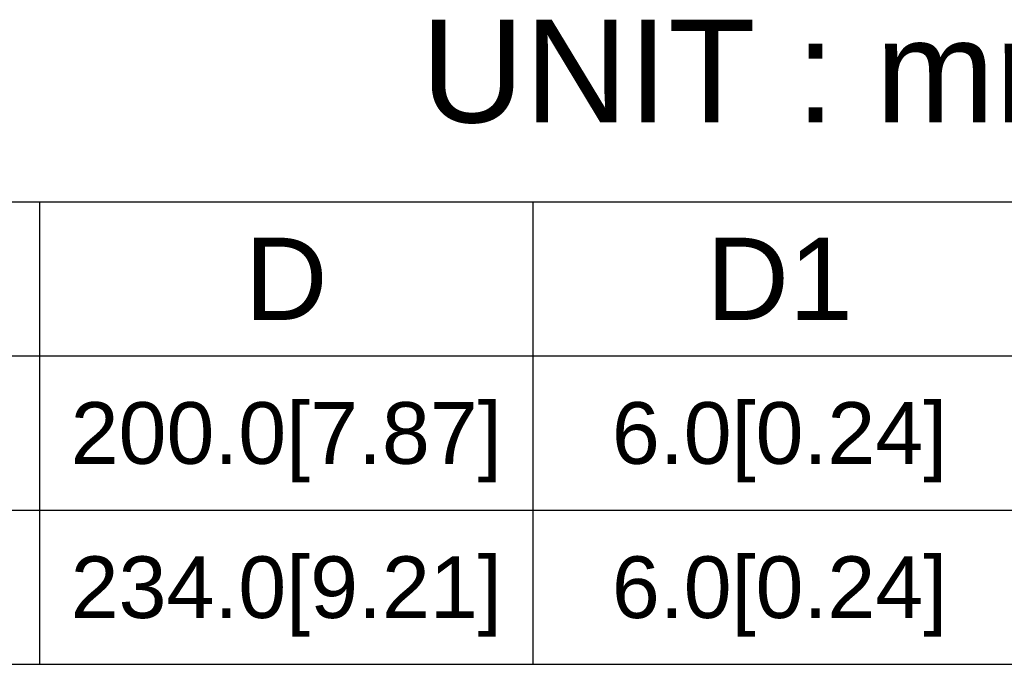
# Model space of a CAD drawing. Header units: millimetres. Extents: x 0 to 1105, y 0 to 772.
# Tile 32 of 58: x 322 to 418, y 149 to 212. Entities that reach past the tile are written whole.
import ezdxf

# ---------------------------------------------------------------- set-up
doc = ezdxf.new("R2010")
doc.units = ezdxf.units.MM
doc.header["$LTSCALE"] = 60.775
doc.layers.get('0').update_dxf_attribs({"linetype": 'CONTINUOUS'})
doc.styles.get("Standard").update_dxf_attribs({"font": 'micross.ttf'})

msp = doc.modelspace()

# ---------------------------------------------------------------- linework, layer by layer
at = {"linetype": 'Continuous'}
for p, q in [((91.609, 194.386), (468.409, 194.386)), ((324.409, 194.386), (324.409, 149.386)), ((372.409, 194.386), (372.409, 149.386)), ((91.609, 179.386), (468.409, 179.386)), ((91.609, 164.386), (468.409, 164.386)), ((91.609, 149.386), (468.409, 149.386))]:
    msp.add_line(p, q, dxfattribs=at)

# ---------------------------------------------------------------- texts
at = {"linetype": 'Continuous', "line_spacing_factor": 0.9}
for s, insert, char_height, width, attachment_point in [('UNIT : mm[inch]', (361.504, 212.092), 10, 100.85821, 1), ('D', (348.409, 190.886), 8, 8.08955, 2), ('D1', (396.409, 190.886), 8, 14.32836, 2), ('200.0[7.87]', (348.409, 174.886), 6, 42.06716, 2), ('6.0[0.24]', (396.409, 174.886), 6, 32.70896, 2), ('234.0[9.21]', (348.409, 159.886), 6, 42.06716, 2), ('6.0[0.24]', (396.409, 159.886), 6, 32.70896, 2)]:
    msp.add_mtext(s, dxfattribs=dict(at, insert=insert, char_height=char_height, width=width, attachment_point=attachment_point))

doc.saveas('drawing.dxf')
